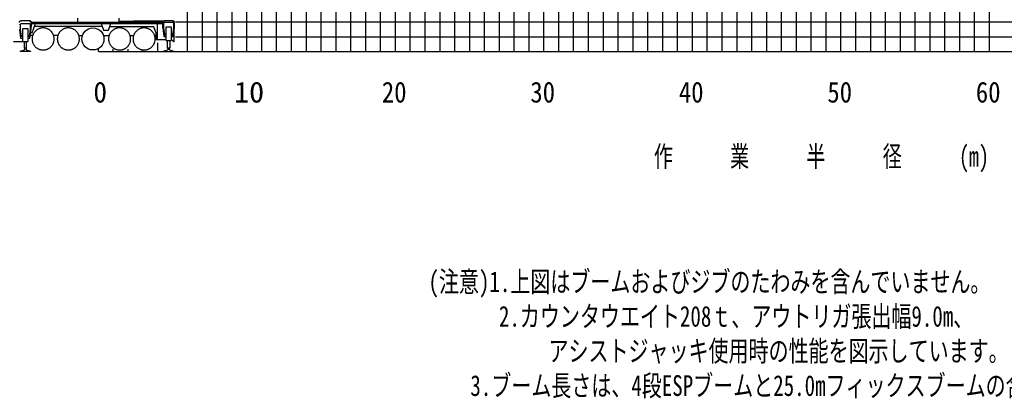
# Model space of a CAD drawing. Extents: x -435160 to 60202, y -141577 to 51651.
# Tile 31 of 41: x -68498 to -2197, y -141577 to -116064. Entities that reach past the tile are written whole.
import ezdxf

# ---------------------------------------------------------------- set-up
doc = ezdxf.new("R2010")
doc.units = 0
doc.layers.get('0').update_dxf_attribs({"linetype": 'CONTINUOUS'})

msp = doc.modelspace()

# ---------------------------------------------------------------- linework, layer by layer
at = {"color": 252, "linetype": 'Continuous'}
for p, q in [((-26195.598487, -118208.801041), (-26195.598487, 31791.198959)), ((-20195.598487, -118208.801041), (-20195.598487, 31791.198959)), ((-19195.598487, -118208.801041), (-19195.598487, 31791.198959)), ((-18195.598487, -118208.801041), (-18195.598487, 31791.198959)), ((-12195.598487, -118208.801041), (-12195.598487, 31791.198959)), ((-11195.598487, -118208.801041), (-11195.598487, 31791.198959)), ((-10195.598487, -118208.801041), (-10195.598487, 31791.198959)), ((-9195.598487, -118208.801041), (-9195.598487, 31791.198959)), ((-8195.598487, -118208.801041), (-8195.598487, 31791.198959)), ((-7195.598487, -118208.801041), (-7195.598487, 31791.198959)), ((-6195.598487, -118208.801041), (-6195.598487, 31791.198959)), ((-5195.598487, -118208.801041), (-5195.598487, 31791.198959)), ((-29195.598487, -118208.801041), (-29195.598487, 23791.198959)), ((-28195.598487, -118208.801041), (-28195.598487, 23791.198959)), ((-27195.598487, -118208.801041), (-27195.598487, 23791.198959)), ((-30195.598487, -118208.801041), (-30195.598487, 19037.277001)), ((-31195.598487, -118208.801041), (-31195.598487, 18487.123078)), ((-17195.598487, -118208.801041), (-17195.598487, 17791.198959)), ((-16195.598487, -118208.801041), (-16195.598487, 17791.198959)), ((-15195.598487, -118208.801041), (-15195.598487, 17791.198959)), ((-14195.598487, -118208.801041), (-14195.598487, 17791.198959)), ((-32195.598487, -118208.801041), (-32195.598487, 15093.760379)), ((-4195.598487, -118208.801041), (-4195.598487, 9791.198959)), ((-34195.598487, -118208.801041), (-34195.598487, 8938.375149)), ((-35195.598487, -118208.801041), (-35195.598487, 5860.807139)), ((-36195.598487, -118208.801041), (-36195.598487, 2783.114524)), ((-37195.598487, -118208.801041), (-37195.598487, -332.910237)), ((-38195.598487, -118208.801041), (-38195.598487, -3668.523525)), ((-39195.598487, -118208.801041), (-39195.598487, -7004.136813)), ((-40195.598487, -118208.801041), (-40195.598487, -10195.414041)), ((-41195.598487, -118208.801041), (-41195.598487, -13273.106655)), ((-42195.598487, -118208.801041), (-42195.598487, -16350.79927)), ((-44195.598487, -118208.801041), (-44195.598487, -22506.293135)), ((-45195.598487, -118208.801041), (-45195.598487, -25583.985749)), ((-46195.598487, -118208.801041), (-46195.598487, -28661.721768)), ((-47195.598487, -118208.801041), (-47195.598487, -31739.414383)), ((-48195.598487, -118208.801041), (-48195.598487, -34817.00915)), ((-49195.598487, -118208.801041), (-49195.598487, -37894.701765)), ((-50195.598487, -118208.801041), (-50195.598487, -40972.394379)), ((-51195.598487, -118208.801041), (-51195.598487, -44050.058001)), ((-52195.598487, -118208.801041), (-52195.598487, -47127.745288)), ((-54195.598487, -118208.801041), (-54195.598487, -51989.292334)), ((-55195.598487, -118208.801041), (-55195.598487, -54048.888898)), ((-56195.598487, -118208.801041), (-56195.598487, -59813.107548)), ((-57195.598487, -118208.801041), (-57195.598487, -66928.477685)), ((-25195.598487, -118208.801041), (-25195.598487, -72208.801041)), ((-24195.598487, -118208.801041), (-24195.598487, -72208.801041)), ((-22195.598487, -118208.801041), (-22195.598487, -72208.801041)), ((-21195.598487, -118208.801041), (-21195.598487, -72208.801041)), ((-58006.819497, -116208.801041), (46804.401513, -116208.801041)), ((-58006.819497, -117208.801041), (46804.401513, -117208.801041)), ((-59195.598487, -118208.801041), (-59195.598487, -117634.852492)), ((-62195.598487, -118208.801041), (-62195.598487, -118061.276971)), ((-61195.598487, -118208.801041), (-61195.598487, -118061.276971)), ((-60195.598487, -118208.801041), (-60195.598487, -118138.972808))]:
    msp.add_line(p, q, dxfattribs=at)
at = {"color": 14, "linetype": 'Continuous'}
for p, q in [((-13195.598487, -118208.801041), (-13195.598487, 17791.198959)), ((-33195.598487, -118208.801041), (-33195.598487, 12016.067764)), ((-3195.598487, -118208.801041), (-3195.598487, 9791.198959)), ((-43195.598487, -118208.801041), (-43195.598487, -19428.60052)), ((-53195.598487, -118208.801041), (-53195.598487, -49777.203457)), ((-23195.598487, -118208.801041), (-23195.598487, -72208.801041)), ((-63195.598487, -118208.801041), (-63195.598487, -118004.762243)), ((-63195.598487, -118208.801041), (46804.401513, -118208.801041))]:
    msp.add_line(p, q, dxfattribs=at)
at = {"color": 151, "linetype": 'Continuous'}
for p, q in [((-64594.20896, -116234.67265), (-64594.20896, -115962.319715)), ((-61796.988013, -116234.67265), (-61796.988013, -115963.072675)), ((-68475.098487, -116404.67265), (-68475.098487, -116729.67265)), ((-67821.098487, -116354.67265), (-68425.098487, -116354.67265)), ((-67855.598487, -116131.67265), (-68390.598487, -116131.67265)), ((-68292.08628, -117541.67265), (-68292.08628, -116653.67265)), ((-68271.41001, -116653.67265), (-67954.110694, -116653.67265)), ((-67954.110694, -116653.67265), (-67954.110694, -117541.67265)), ((-67809.38169, -117310.073651), (-67670.936268, -116331.67265)), ((-67771.098487, -116729.67265), (-67771.098487, -116407.423535)), ((-67726.903881, -116234.67265), (-58867.757666, -116234.67265)), ((-67725.598487, -116717.972638), (-67725.598487, -116261.67265)), ((-67725.598487, -116331.67265), (-58893.598487, -116331.67265)), ((-67663.022465, -116961.67265), (-67433.720768, -116331.67265)), ((-62952.042836, -116519.67265), (-67502.147307, -116519.67265)), ((-64894.598487, -116315.086865), (-61894.598487, -116315.086865)), ((-63020.469262, -116331.67265), (-62864.389228, -116760.498883)), ((-62526.807715, -116760.498883), (-62370.727755, -116331.67265)), ((-62439.154148, -116519.67265), (-59475.161719, -116519.67265)), ((-61796.988013, -116166.072652), (-58837.589737, -116166.072652)), ((-61117.207832, -116166.072652), (-60844.903774, -116131.67265)), ((-60844.903774, -116131.67265), (-58757.024854, -116131.67265)), ((-59481.574079, -116519.67265), (-59302.38584, -117011.987889)), ((-59224.598487, -117431.67265), (-59224.598487, -116331.67265)), ((-58870.598487, -116607.972638), (-58870.598487, -116261.67265)), ((-58870.598487, -116607.972638), (-58786.815284, -117200.073712)), ((-58825.098487, -116297.67265), (-58825.098487, -116622.67265)), ((-58825.098487, -116622.67265), (-58757.707373, -117060.713788)), ((-58171.098487, -116247.67265), (-58775.098487, -116247.67265)), ((-58205.598487, -116131.67265), (-58740.598487, -116131.67265)), ((-58642.08628, -117464.67265), (-58642.08628, -116546.67265)), ((-58621.41001, -116546.67265), (-58304.110694, -116546.67265)), ((-58304.110694, -116546.67265), (-58304.110694, -117464.67265)), ((-58188.4896, -117060.713788), (-58121.098487, -116622.67265)), ((-58159.38169, -117200.073712), (-58075.598487, -116607.972638)), ((-58121.098487, -116622.67265), (-58121.098487, -116297.67265)), ((-58075.598487, -116607.972638), (-58075.598487, -116263.581677)), ((-68520.598487, -116717.972638), (-68436.815284, -117310.073651)), ((-68475.098487, -116729.67265), (-68407.707373, -117167.713788)), ((-68426.913916, -117318.67265), (-68292.08628, -117318.67265)), ((-68387.940284, -117184.67265), (-68292.08628, -117184.67265)), ((-67954.110694, -117184.67265), (-67858.25669, -117184.67265)), ((-67954.110694, -117318.67265), (-67819.283057, -117318.67265)), ((-67838.4896, -117167.713788), (-67771.098487, -116729.67265)), ((-67781.307608, -117111.67265), (-67623.620346, -117111.67265)), ((-67663.022465, -116961.67265), (-67760.08235, -116961.67265)), ((-66220.06211, -117111.67265), (-65921.183448, -117111.67265)), ((-64513.025151, -117131.67265), (-64278.209018, -117131.67265)), ((-62863.240712, -117131.67265), (-62474.067847, -117131.67265)), ((-62845.595374, -116773.65849), (-62545.6016, -116773.65849)), ((-61061.453433, -117131.67265), (-60827.959497, -117131.67265)), ((-59411.453433, -117131.67265), (-59302.38584, -117131.67265)), ((-59302.38584, -117431.67265), (-59302.38584, -117011.987889)), ((-58776.913916, -117208.67265), (-58642.08628, -117208.67265)), ((-58737.940284, -117077.67265), (-58642.08628, -117077.67265)), ((-58304.110694, -117077.67265), (-58208.25669, -117077.67265)), ((-58304.110694, -117208.67265), (-58169.283057, -117208.67265)), ((-58090.098487, -117545.67265), (-58090.098487, -116710.445034)), ((-68208.087745, -117546.67265), (-68912.386084, -117546.67265)), ((-68292.08628, -117541.67265), (-67954.110694, -117541.67265)), ((-68208.087745, -117541.672284), (-68208.087745, -117983.604874)), ((-68041.536963, -117983.604874), (-68208.087745, -117983.604874)), ((-68178.088233, -117983.604874), (-68178.088233, -118103.830453)), ((-68068.108741, -117983.604874), (-68068.108741, -118103.869163)), ((-68041.536963, -117983.604874), (-68041.536963, -117541.672284)), ((-58642.08628, -117431.67265), (-59302.38584, -117431.67265)), ((-58642.08628, -117464.67265), (-58304.110694, -117464.67265)), ((-58558.087745, -117464.672406), (-58558.087745, -117983.604874)), ((-58391.536963, -117983.604874), (-58558.087745, -117983.604874)), ((-58528.088233, -117983.604874), (-58528.088233, -118103.830191)), ((-58420.323096, -118103.284011), (-58420.323096, -117983.604874)), ((-58388.109229, -117464.672528), (-58388.109229, -117983.604874)), ((-58304.110694, -117431.67265), (-58240.098487, -117431.67265)), ((-58240.098487, -117475.67265), (-58240.098487, -117431.67265)), ((-58240.098487, -117475.67265), (-58215.431773, -117475.67265)), ((-58215.431773, -117475.67265), (-58133.765157, -117545.67265)), ((-58133.765157, -117545.67265), (-58090.098487, -117545.67265)), ((-68477.098487, -118182.770955), (-68178.088233, -118103.830453)), ((-68477.098487, -118182.770955), (-68477.098487, -118208.801041)), ((-67769.098487, -118208.801041), (-68477.098487, -118208.801041)), ((-68068.108741, -118103.869163), (-67769.098487, -118182.918663)), ((-67769.098487, -118182.918663), (-67769.098487, -118208.801041)), ((-63195.598487, -118208.801041), (-63195.598487, -118053.837943)), ((-58827.098487, -118182.770964), (-58528.088233, -118103.830191)), ((-58827.098487, -118182.770964), (-58827.098487, -118208.801041)), ((-58827.098487, -118208.801041), (-58119.098487, -118208.801041)), ((-58420.323096, -118103.284011), (-58119.098487, -118182.918634)), ((-58119.098487, -118182.918634), (-58119.098487, -118208.801041))]:
    msp.add_line(p, q, dxfattribs=at)
for points in [[(-68520.598487, -116261.67265), (-68519.886573, -116248.083905), (-68517.757666, -116234.644086), (-68514.236182, -116221.500409), (-68509.359229, -116208.796918), (-68503.181495, -116196.67265), (-68495.770362, -116185.260541), (-68487.207373, -116174.685712), (-68477.585791, -116165.063764), (-68467.010596, -116156.500409), (-68455.598487, -116149.089398), (-68443.474463, -116142.911786), (-68430.770362, -116138.035321), (-68417.626807, -116134.513471), (-68404.187354, -116132.384809), (-68393.27378, -116131.81286)], [(-68475.098487, -116404.67265), (-68475.019873, -116401.869123), (-68474.784034, -116399.074414), (-68474.391944, -116396.297345), (-68473.845069, -116393.546613), (-68473.144385, -116390.830884), (-68472.292823, -116388.158704), (-68471.292334, -116385.538465), (-68470.146827, -116382.978467), (-68468.859717, -116380.486707), (-68467.434913, -116378.071057), (-68465.876319, -116375.739087), (-68464.190284, -116373.498151), (-68462.380713, -116371.355329), (-68460.453956, -116369.317304), (-68458.41587, -116367.390546), (-68456.272803, -116365.581067), (-68454.032081, -116363.894605), (-68451.700049, -116362.336438), (-68449.284522, -116360.911481), (-68446.792823, -116359.624219), (-68444.232764, -116358.478681), (-68441.612647, -116357.478498), (-68438.940284, -116356.626782), (-68436.224463, -116355.926251), (-68433.473975, -116355.379102), (-68430.696631, -116354.987042), (-68427.902198, -116354.751325), (-68425.098487, -116354.67265)], [(-67855.598487, -116131.67265), (-67842.00962, -116132.384809), (-67828.570166, -116134.513471), (-67815.426612, -116138.035321), (-67802.72251, -116142.911786), (-67790.598487, -116149.089398), (-67779.186377, -116156.500409), (-67768.611182, -116165.063764), (-67758.9896, -116174.685712), (-67750.426612, -116185.260541), (-67743.015479, -116196.67265), (-67736.837745, -116208.796918), (-67731.960791, -116221.500409), (-67728.439307, -116234.644086), (-67726.310401, -116248.083905), (-67725.598487, -116261.67265)], [(-67725.598487, -116261.67265), (-67726.310401, -116248.083905), (-67728.439307, -116234.644086), (-67731.960791, -116221.500409), (-67736.837745, -116208.796918), (-67743.015479, -116196.67265), (-67750.426612, -116185.260541), (-67758.9896, -116174.685712), (-67768.611182, -116165.063764), (-67779.186377, -116156.500409), (-67790.598487, -116149.089398), (-67802.72251, -116142.911786), (-67815.426612, -116138.035321), (-67828.570166, -116134.513471), (-67842.00962, -116132.384809), (-67855.598487, -116131.67265)], [(-67821.098487, -116354.67265), (-67818.294776, -116354.751325), (-67815.500342, -116354.987042), (-67812.722998, -116355.379102), (-67809.97251, -116355.926251), (-67807.25669, -116356.626782), (-67804.584327, -116357.478498), (-67801.964209, -116358.478681), (-67799.404151, -116359.624219), (-67796.912452, -116360.911481), (-67794.496924, -116362.336438), (-67792.164893, -116363.894605), (-67789.92417, -116365.581067), (-67787.781104, -116367.390546), (-67785.743018, -116369.317304), (-67783.81626, -116371.355329), (-67782.00669, -116373.498151), (-67780.320655, -116375.739087), (-67778.762061, -116378.071057), (-67777.337256, -116380.486707), (-67776.050147, -116382.978467), (-67774.904639, -116385.538465), (-67773.904151, -116388.158704), (-67773.052588, -116390.830884), (-67772.351905, -116393.546613), (-67771.80503, -116396.297345), (-67771.41294, -116399.074414), (-67771.1771, -116401.869123), (-67771.170752, -116402.096082)], [(-66267.6771, -117004.980023), (-66284.847022, -116975.206464), (-66303.373877, -116946.257611), (-66323.217627, -116918.195355), (-66344.33628, -116891.079389), (-66366.684913, -116864.967816), (-66390.21543, -116839.91612), (-66414.878028, -116815.977948), (-66440.619483, -116793.204267), (-66467.385596, -116771.643781), (-66495.11875, -116751.342389), (-66523.759864, -116732.343488), (-66553.247901, -116714.687665), (-66583.519873, -116698.412457), (-66614.511329, -116683.552716), (-66646.15586, -116670.140119), (-66678.386084, -116658.20329), (-66711.133155, -116647.767743), (-66744.327247, -116638.855634), (-66777.897559, -116631.486066), (-66811.772315, -116625.674787), (-66845.879248, -116621.434125), (-66880.14585, -116618.773236), (-66914.498633, -116617.697675), (-66948.8646, -116618.20976), (-66983.17002, -116620.308515), (-67017.341895, -116623.989301), (-67051.307471, -116629.244428), (-67084.994239, -116636.062543), (-67118.329932, -116644.42912), (-67151.24375, -116654.326337), (-67183.665381, -116665.733136), (-67215.525489, -116678.625043), (-67246.756202, -116692.974591), (-67277.291114, -116708.751203), (-67307.064795, -116725.921186), (-67336.013526, -116744.447919), (-67364.076026, -116764.291791), (-67391.191748, -116785.410565), (-67417.303565, -116807.759076), (-67442.354834, -116831.289655), (-67466.293311, -116855.952069), (-67489.066748, -116881.693769), (-67510.627295, -116908.45976), (-67530.928565, -116936.192914), (-67549.927588, -116964.834088), (-67567.58335, -116994.322125), (-67583.858741, -117024.594098), (-67598.718604, -117055.585431), (-67612.131202, -117087.229901), (-67624.067725, -117119.460126), (-67634.503272, -117152.207257), (-67643.415381, -117185.401349), (-67650.78501, -117218.971601), (-67656.596534, -117252.846478), (-67660.836768, -117286.953412), (-67663.497901, -117321.220014), (-67664.573584, -117355.572797), (-67664.061377, -117389.938642), (-67661.962745, -117424.244184), (-67658.282081, -117458.416181), (-67653.026709, -117492.381757), (-67646.208838, -117526.06828), (-67637.842139, -117559.404096), (-67627.944678, -117592.317914), (-67616.53794, -117624.739545), (-67603.646338, -117656.599652), (-67589.296729, -117687.830487), (-67573.519873, -117718.365277)], [(-64567.6771, -117004.980023), (-64584.847022, -116975.206464), (-64603.373755, -116946.257611), (-64623.217627, -116918.195355), (-64644.336402, -116891.079389), (-64666.684913, -116864.967816), (-64690.21543, -116839.91612), (-64714.877906, -116815.977948), (-64740.619605, -116793.204267), (-64767.385596, -116771.643781), (-64795.11875, -116751.342389), (-64823.759864, -116732.343488), (-64853.247901, -116714.687665), (-64883.519873, -116698.412457), (-64914.511329, -116683.552716), (-64946.155738, -116670.140119), (-64978.385962, -116658.20329), (-65011.133033, -116647.767743), (-65044.327247, -116638.855634), (-65077.897437, -116631.486066), (-65111.772315, -116625.674787), (-65145.879248, -116621.434125), (-65180.14585, -116618.773236), (-65214.498633, -116617.697675), (-65248.8646, -116618.20976), (-65283.17002, -116620.308515), (-65317.341895, -116623.989301), (-65351.307471, -116629.244428), (-65384.994239, -116636.062543), (-65418.329932, -116644.42912), (-65451.24375, -116654.326337), (-65483.665381, -116665.733136), (-65515.525489, -116678.625043), (-65546.756202, -116692.974591), (-65577.291114, -116708.751203), (-65607.064551, -116725.921186), (-65636.013526, -116744.447919), (-65664.075782, -116764.291791), (-65691.191748, -116785.410565), (-65717.303321, -116807.759076), (-65742.355079, -116831.289655), (-65766.293311, -116855.952069), (-65789.066748, -116881.693769), (-65810.627295, -116908.45976), (-65830.928809, -116936.192914), (-65849.927588, -116964.834088), (-65867.58335, -116994.322125), (-65883.858741, -117024.594098), (-65898.71836, -117055.585431), (-65912.130957, -117087.229901), (-65924.067725, -117119.460126), (-65934.503272, -117152.207257), (-65943.415381, -117185.401349), (-65950.78501, -117218.971601), (-65956.596289, -117252.846478), (-65960.837012, -117286.953412), (-65963.497901, -117321.220014), (-65964.573584, -117355.572797), (-65964.061377, -117389.938642), (-65961.962745, -117424.244184), (-65958.281836, -117458.416181), (-65953.026709, -117492.381757), (-65946.208594, -117526.06828), (-65937.842139, -117559.404096), (-65927.944678, -117592.317914), (-65916.53794, -117624.739545), (-65903.646094, -117656.599652), (-65889.296485, -117687.830487), (-65873.519873, -117718.365277)], [(-61117.6771, -117004.980023), (-61134.847022, -116975.206464), (-61153.373755, -116946.257611), (-61173.217627, -116918.195355), (-61194.336402, -116891.079389), (-61216.684913, -116864.967816), (-61240.21543, -116839.91612), (-61264.877906, -116815.977948), (-61290.619605, -116793.204267), (-61317.385596, -116771.643781), (-61345.11875, -116751.342389), (-61373.759864, -116732.343488), (-61403.247901, -116714.687665), (-61433.519873, -116698.412457), (-61464.511329, -116683.552716), (-61496.155738, -116670.140119), (-61528.385962, -116658.20329), (-61561.133033, -116647.767743), (-61594.327247, -116638.855634), (-61627.897437, -116631.486066), (-61661.772315, -116625.674787), (-61695.879248, -116621.434125), (-61730.14585, -116618.773236), (-61764.498633, -116617.697675), (-61798.864478, -116618.20976), (-61833.17002, -116620.308515), (-61867.342017, -116623.989301), (-61901.307593, -116629.244428), (-61934.994117, -116636.062543), (-61968.329932, -116644.42912), (-62001.24375, -116654.326337), (-62033.665381, -116665.733136), (-62065.525489, -116678.625043), (-62096.756324, -116692.974591), (-62127.291114, -116708.751203), (-62157.064673, -116725.921186), (-62186.013526, -116744.447919), (-62214.075782, -116764.291791), (-62241.191748, -116785.410565), (-62267.303321, -116807.759076), (-62292.355018, -116831.289655), (-62316.293189, -116855.952069), (-62339.066871, -116881.693769), (-62360.627356, -116908.45976), (-62380.928748, -116936.192914), (-62399.927649, -116964.834088), (-62417.583472, -116994.322125), (-62433.85868, -117024.594098), (-62448.718421, -117055.585431), (-62462.131018, -117087.229901), (-62474.067847, -117119.460126), (-62484.503394, -117152.207257), (-62493.415503, -117185.401349), (-62500.785071, -117218.971601), (-62506.596351, -117252.846478), (-62510.837012, -117286.953412), (-62513.497901, -117321.220014), (-62514.573462, -117355.572797), (-62514.061377, -117389.938642), (-62511.962623, -117424.244184), (-62508.281836, -117458.416181), (-62503.026709, -117492.381757), (-62496.208594, -117526.06828), (-62487.842017, -117559.404096), (-62477.9448, -117592.317914), (-62466.538001, -117624.739545), (-62453.646094, -117656.599652), (-62439.296546, -117687.830487), (-62423.519935, -117718.365277)], [(-59467.6771, -117004.980023), (-59484.847022, -116975.206464), (-59503.373877, -116946.257611), (-59523.217627, -116918.195355), (-59544.33628, -116891.079389), (-59566.684913, -116864.967816), (-59590.21543, -116839.91612), (-59614.878028, -116815.977948), (-59640.619483, -116793.204267), (-59667.385596, -116771.643781), (-59695.11875, -116751.342389), (-59723.759864, -116732.343488), (-59753.247901, -116714.687665), (-59783.519873, -116698.412457), (-59814.511329, -116683.552716), (-59846.15586, -116670.140119), (-59878.386084, -116658.20329), (-59911.133155, -116647.767743), (-59944.327247, -116638.855634), (-59977.897559, -116631.486066), (-60011.772315, -116625.674787), (-60045.879248, -116621.434125), (-60080.14585, -116618.773236), (-60114.498633, -116617.697675), (-60148.8646, -116618.20976), (-60183.17002, -116620.308515), (-60217.341895, -116623.989301), (-60251.307471, -116629.244428), (-60284.994239, -116636.062543), (-60318.329932, -116644.42912), (-60351.24375, -116654.326337), (-60383.665381, -116665.733136), (-60415.525489, -116678.625043), (-60446.756202, -116692.974591), (-60477.291114, -116708.751203), (-60507.064551, -116725.921186), (-60536.013526, -116744.447919), (-60564.075782, -116764.291791), (-60591.191748, -116785.410565), (-60617.303321, -116807.759076), (-60642.355079, -116831.289655), (-60666.293311, -116855.952069), (-60689.066748, -116881.693769), (-60710.627295, -116908.45976), (-60730.928809, -116936.192914), (-60749.927588, -116964.834088), (-60767.58335, -116994.322125), (-60783.858741, -117024.594098), (-60798.71836, -117055.585431), (-60812.130957, -117087.229901), (-60824.067725, -117119.460126), (-60834.503272, -117152.207257), (-60843.415381, -117185.401349), (-60850.78501, -117218.971601), (-60856.596289, -117252.846478), (-60860.837012, -117286.953412), (-60863.497901, -117321.220014), (-60864.573584, -117355.572797), (-60864.061377, -117389.938642), (-60861.962745, -117424.244184), (-60858.281836, -117458.416181), (-60853.026709, -117492.381757), (-60846.208594, -117526.06828), (-60837.842139, -117559.404096), (-60827.944678, -117592.317914), (-60816.53794, -117624.739545), (-60803.646094, -117656.599652), (-60789.296485, -117687.830487), (-60773.519873, -117718.365277)], [(-58870.598487, -116261.67265), (-58869.886573, -116248.083905), (-58867.757666, -116234.644086), (-58864.236182, -116221.500409), (-58859.359229, -116208.796918), (-58853.181495, -116196.67265), (-58845.770362, -116185.260541), (-58837.206885, -116174.685712), (-58827.585791, -116165.063764), (-58817.010596, -116156.500409), (-58805.598487, -116149.089398), (-58793.474463, -116142.911786), (-58780.770362, -116138.035321), (-58767.626807, -116134.513471), (-58754.187354, -116132.384809), (-58740.598487, -116131.67265)], [(-58825.098487, -116297.67265), (-58825.019873, -116294.869123), (-58824.784034, -116292.074414), (-58824.391944, -116289.297345), (-58823.845069, -116286.546613), (-58823.144385, -116283.830884), (-58822.292823, -116281.158704), (-58821.292334, -116278.538465), (-58820.146827, -116275.978467), (-58818.859717, -116273.486707), (-58817.434913, -116271.071057), (-58815.876319, -116268.739087), (-58814.190284, -116266.498151), (-58812.380713, -116264.355329), (-58810.453956, -116262.317304), (-58808.41587, -116260.390546), (-58806.272803, -116258.581067), (-58804.032081, -116256.894605), (-58801.700049, -116255.336438), (-58799.284522, -116253.911481), (-58796.792823, -116252.624219), (-58794.232764, -116251.478681), (-58791.612647, -116250.478498), (-58788.940284, -116249.626782), (-58786.224463, -116248.926251), (-58783.473975, -116248.379102), (-58780.696631, -116247.987042), (-58777.902198, -116247.751325), (-58775.098487, -116247.67265)], [(-58205.598487, -116131.67265), (-58192.00962, -116132.384809), (-58178.570166, -116134.513471), (-58165.426612, -116138.035321), (-58152.72251, -116142.911786), (-58140.598487, -116149.089398), (-58129.186377, -116156.500409), (-58118.611182, -116165.063764), (-58108.990088, -116174.685712), (-58100.426612, -116185.260541), (-58093.015479, -116196.67265), (-58086.837745, -116208.796918), (-58081.960791, -116221.500409), (-58078.439307, -116234.644086), (-58078.075049, -116236.944322)], [(-58171.098487, -116247.67265), (-58168.294776, -116247.751325), (-58165.500342, -116247.987042), (-58162.722998, -116248.379102), (-58159.97251, -116248.926251), (-58157.25669, -116249.626782), (-58154.584327, -116250.478498), (-58151.964209, -116251.478681), (-58149.404151, -116252.624219), (-58146.912452, -116253.911481), (-58144.496924, -116255.336438), (-58142.164893, -116256.894605), (-58139.92417, -116258.581067), (-58137.781104, -116260.390546), (-58135.743018, -116262.317304), (-58133.81626, -116264.355329), (-58132.00669, -116266.498151), (-58130.320655, -116268.739087), (-58128.762061, -116271.071057), (-58127.337256, -116273.486707), (-58126.050147, -116275.978467), (-58124.904639, -116278.538465), (-58123.904151, -116281.158704), (-58123.052588, -116283.830884), (-58122.351905, -116286.546613), (-58121.80503, -116289.297345), (-58121.41294, -116292.074414), (-58121.1771, -116294.869123), (-58121.098487, -116297.67265)], [(-58121.098487, -116297.67265), (-58121.1771, -116294.869123), (-58121.41294, -116292.074414), (-58121.80503, -116289.297345), (-58122.351905, -116286.546613), (-58123.052588, -116283.830884), (-58123.904151, -116281.158704), (-58124.904639, -116278.538465), (-58126.050147, -116275.978467), (-58127.337256, -116273.486707), (-58128.762061, -116271.071057), (-58130.320655, -116268.739087), (-58132.00669, -116266.498151), (-58133.81626, -116264.355329), (-58135.743018, -116262.317304), (-58137.781104, -116260.390546), (-58139.92417, -116258.581067), (-58142.164893, -116256.894605), (-58144.496924, -116255.336438), (-58146.912452, -116253.911481), (-58149.404151, -116252.624219), (-58151.964209, -116251.478681), (-58154.584327, -116250.478498), (-58157.25669, -116249.626782), (-58159.97251, -116248.926251), (-58162.722998, -116248.379102), (-58165.500342, -116247.987042), (-58168.294776, -116247.751325), (-58171.098487, -116247.67265)], [(-68436.815284, -117310.073651), (-68435.698584, -117313.450482), (-68433.470557, -117316.222821), (-68430.413916, -117318.040204), (-68426.913916, -117318.67265)], [(-68407.707373, -117167.713788), (-68407.360694, -117169.451642), (-68406.86167, -117171.151959), (-68406.213721, -117172.801435), (-68405.422217, -117174.387006), (-68404.493995, -117175.896405), (-68403.435401, -117177.31767), (-68402.255225, -117178.63963), (-68400.962745, -117179.851972), (-68399.568213, -117180.945111), (-68398.081885, -117181.910504), (-68396.516456, -117182.740582), (-68394.883155, -117183.428754), (-68393.195655, -117183.969769), (-68391.467139, -117184.359235), (-68389.710303, -117184.594159), (-68387.940284, -117184.67265)], [(-67858.25669, -117184.67265), (-67856.48667, -117184.594159), (-67854.729834, -117184.359235), (-67853.001319, -117183.969769), (-67851.313819, -117183.428754), (-67849.680518, -117182.740582), (-67848.115088, -117181.910504), (-67846.62876, -117180.945111), (-67845.234229, -117179.851972), (-67843.941748, -117178.63963), (-67842.761573, -117177.31767), (-67841.702979, -117175.896405), (-67840.774756, -117174.387006), (-67839.983252, -117172.801435), (-67839.335303, -117171.151959), (-67838.83628, -117169.451642), (-67838.4896, -117167.713788)], [(-67819.283057, -117318.67265), (-67815.783057, -117318.040204), (-67812.726416, -117316.222821), (-67810.498389, -117313.450482), (-67809.38169, -117310.073651)], [(-67573.519873, -117718.365277), (-67556.349952, -117748.138837), (-67537.823096, -117777.087689), (-67517.979346, -117805.149945), (-67496.860694, -117832.265912), (-67474.512061, -117858.377484), (-67450.981299, -117883.429242), (-67426.31919, -117907.367352), (-67400.577491, -117930.141034), (-67373.811377, -117951.701459), (-67346.077979, -117972.002973), (-67317.436866, -117991.001752), (-67287.949073, -118008.657636), (-67257.6771, -118024.932904), (-67226.685645, -118039.792523), (-67195.041114, -118053.205121), (-67162.810889, -118065.142011), (-67130.063819, -118075.577558), (-67096.869727, -118084.489667), (-67063.299414, -118091.859174), (-67029.424659, -118097.670453), (-66995.317725, -118101.911176), (-66961.051123, -118104.572064), (-66926.69834, -118105.647626), (-66892.332373, -118105.135541), (-66858.026954, -118103.036786), (-66823.855079, -118099.356), (-66789.889502, -118094.100873), (-66756.202735, -118087.282758), (-66722.867041, -118078.916181), (-66689.953223, -118069.018964), (-66657.531592, -118057.612103), (-66625.671485, -118044.720258), (-66594.440772, -118030.370648), (-66563.90586, -118014.594037), (-66534.132422, -117997.424115), (-66505.183448, -117978.897382), (-66477.121192, -117959.05351), (-66450.005225, -117937.934735), (-66423.893653, -117915.586225), (-66398.841895, -117892.055707), (-66374.903663, -117867.393231), (-66352.130225, -117841.651532), (-66330.569678, -117814.885541), (-66310.268164, -117787.152387), (-66291.269385, -117758.511273), (-66273.613623, -117729.023236), (-66257.338233, -117698.751264), (-66242.478614, -117667.759809), (-66229.066016, -117636.115399), (-66217.129248, -117603.885175), (-66206.693702, -117571.138104), (-66197.781592, -117537.943891), (-66190.411963, -117504.3737), (-66184.600684, -117470.498822), (-66180.359961, -117436.391889), (-66177.699073, -117402.125287), (-66176.623389, -117367.772504), (-66177.135596, -117333.406659), (-66179.234229, -117299.101117), (-66182.915137, -117264.92912), (-66188.170264, -117230.963544), (-66194.988379, -117197.27702), (-66203.354834, -117163.941205), (-66213.252295, -117131.027387), (-66224.659034, -117098.605817), (-66237.550879, -117066.745648), (-66251.900489, -117035.514813), (-66267.6771, -117004.980023)], [(-65873.519873, -117718.365277), (-65856.349952, -117748.138837), (-65837.823096, -117777.087689), (-65817.979346, -117805.149945), (-65796.860694, -117832.265912), (-65774.512061, -117858.377484), (-65750.981543, -117883.429242), (-65726.318946, -117907.367352), (-65700.577491, -117930.141034), (-65673.811377, -117951.701459), (-65646.078223, -117972.002973), (-65617.43711, -117991.001752), (-65587.949073, -118008.657636), (-65557.6771, -118024.932904), (-65526.685645, -118039.792523), (-65495.041114, -118053.205121), (-65462.810889, -118065.142011), (-65430.063819, -118075.577558), (-65396.869727, -118084.489667), (-65363.299414, -118091.859174), (-65329.424659, -118097.670453), (-65295.317725, -118101.911176), (-65261.051123, -118104.572064), (-65226.69834, -118105.647626), (-65192.332496, -118105.135541), (-65158.026954, -118103.036786), (-65123.854956, -118099.356), (-65089.88938, -118094.100873), (-65056.202857, -118087.282758), (-65022.867041, -118078.916181), (-64989.953223, -118069.018964), (-64957.531592, -118057.612103), (-64925.671485, -118044.720258), (-64894.44065, -118030.370648), (-64863.90586, -118014.594037), (-64834.1323, -117997.424115), (-64805.183448, -117978.897382), (-64777.121192, -117959.05351), (-64750.005225, -117937.934735), (-64723.893653, -117915.586225), (-64698.841895, -117892.055707), (-64674.903785, -117867.393231), (-64652.130103, -117841.651532), (-64630.569678, -117814.885541), (-64610.268164, -117787.152387), (-64591.269385, -117758.511273), (-64573.613501, -117729.023236), (-64557.338233, -117698.751264), (-64542.478614, -117667.759809), (-64529.066016, -117636.115399), (-64517.129126, -117603.885175), (-64506.69358, -117571.138104), (-64497.78147, -117537.943891), (-64490.411963, -117504.3737), (-64484.600684, -117470.498822), (-64480.359961, -117436.391889), (-64477.699073, -117402.125287), (-64476.623511, -117367.772504), (-64477.135596, -117333.406659), (-64479.234351, -117299.101117), (-64482.915137, -117264.92912), (-64488.170264, -117230.963544), (-64494.988379, -117197.27702), (-64503.354956, -117163.941205), (-64513.252173, -117131.027387), (-64524.659034, -117098.605817), (-64537.550879, -117066.745648), (-64551.900489, -117035.514813), (-64567.6771, -117004.980023)], [(-62864.389228, -116760.498883), (-62862.176123, -116764.842328), (-62858.978003, -116768.521405), (-62854.984809, -116771.317426), (-62850.433814, -116773.064374), (-62845.595374, -116773.65849)], [(-62545.6016, -116773.65849), (-62540.76316, -116773.064374), (-62536.212134, -116771.317426), (-62532.21897, -116768.521405), (-62529.02085, -116764.842328), (-62526.807715, -116760.498883)], [(-62423.519935, -117718.365277), (-62406.349952, -117748.138837), (-62387.823218, -117777.087689), (-62367.979346, -117805.149945), (-62346.860572, -117832.265912), (-62324.512061, -117858.377484), (-62300.981482, -117883.429242), (-62276.319068, -117907.367352), (-62250.577369, -117930.141034), (-62223.811377, -117951.701459), (-62196.078223, -117972.002973), (-62167.43711, -117991.001752), (-62137.949073, -118008.657636), (-62107.6771, -118024.932904), (-62076.685645, -118039.792523), (-62045.041236, -118053.205121), (-62012.811011, -118065.142011), (-61980.063941, -118075.577558), (-61946.869727, -118084.489667), (-61913.299537, -118091.859174), (-61879.424659, -118097.670453), (-61845.317725, -118101.911176), (-61811.051123, -118104.572064), (-61776.69834, -118105.647626), (-61742.332496, -118105.135541), (-61708.026954, -118103.036786), (-61673.854956, -118099.356), (-61639.88938, -118094.100873), (-61606.202857, -118087.282758), (-61572.867041, -118078.916181), (-61539.953223, -118069.018964), (-61507.531592, -118057.612103), (-61475.671485, -118044.720258), (-61444.44065, -118030.370648), (-61413.90586, -118014.594037), (-61384.1323, -117997.424115), (-61355.183448, -117978.897382), (-61327.121192, -117959.05351), (-61300.005225, -117937.934735), (-61273.893653, -117915.586225), (-61248.841895, -117892.055707), (-61224.903785, -117867.393231), (-61202.130103, -117841.651532), (-61180.569678, -117814.885541), (-61160.268164, -117787.152387), (-61141.269385, -117758.511273), (-61123.613623, -117729.023236), (-61107.338233, -117698.751264), (-61092.478614, -117667.759809), (-61079.066016, -117636.115399), (-61067.129248, -117603.885175), (-61056.693702, -117571.138104), (-61047.781592, -117537.943891), (-61040.411963, -117504.3737), (-61034.600684, -117470.498822), (-61030.359961, -117436.391889), (-61027.699073, -117402.125287), (-61026.623389, -117367.772504), (-61027.135596, -117333.406659), (-61029.234229, -117299.101117), (-61032.915137, -117264.92912), (-61038.170264, -117230.963544), (-61044.988379, -117197.27702), (-61053.354834, -117163.941205), (-61063.252295, -117131.027387), (-61074.659034, -117098.605817), (-61087.550879, -117066.745648), (-61101.900489, -117035.514813), (-61117.6771, -117004.980023)], [(-60773.519873, -117718.365277), (-60756.349952, -117748.138837), (-60737.823096, -117777.087689), (-60717.979346, -117805.149945), (-60696.860694, -117832.265912), (-60674.512061, -117858.377484), (-60650.981543, -117883.429242), (-60626.318946, -117907.367352), (-60600.577491, -117930.141034), (-60573.811377, -117951.701459), (-60546.078223, -117972.002973), (-60517.43711, -117991.001752), (-60487.949073, -118008.657636), (-60457.6771, -118024.932904), (-60426.685645, -118039.792523), (-60395.041114, -118053.205121), (-60362.810889, -118065.142011), (-60330.063819, -118075.577558), (-60296.869727, -118084.489667), (-60263.299414, -118091.859174), (-60229.424659, -118097.670453), (-60195.317725, -118101.911176), (-60161.051123, -118104.572064), (-60126.69834, -118105.647626), (-60092.332373, -118105.135541), (-60058.026954, -118103.036786), (-60023.855079, -118099.356), (-59989.889502, -118094.100873), (-59956.202735, -118087.282758), (-59922.867041, -118078.916181), (-59889.953223, -118069.018964), (-59857.531592, -118057.612103), (-59825.671485, -118044.720258), (-59794.440772, -118030.370648), (-59763.90586, -118014.594037), (-59734.132422, -117997.424115), (-59705.183448, -117978.897382), (-59677.121192, -117959.05351), (-59650.005225, -117937.934735), (-59623.893653, -117915.586225), (-59598.841895, -117892.055707), (-59574.903663, -117867.393231), (-59552.130225, -117841.651532), (-59530.569678, -117814.885541), (-59510.268164, -117787.152387), (-59491.269385, -117758.511273), (-59473.613623, -117729.023236), (-59457.338233, -117698.751264), (-59442.478614, -117667.759809), (-59429.066016, -117636.115399), (-59417.129248, -117603.885175), (-59406.693702, -117571.138104), (-59397.781592, -117537.943891), (-59390.411963, -117504.3737), (-59384.600684, -117470.498822), (-59380.359961, -117436.391889), (-59377.699073, -117402.125287), (-59376.623389, -117367.772504), (-59377.135596, -117333.406659), (-59379.234229, -117299.101117), (-59382.915137, -117264.92912), (-59388.170264, -117230.963544), (-59394.988379, -117197.27702), (-59403.354834, -117163.941205), (-59413.252295, -117131.027387), (-59424.659034, -117098.605817), (-59437.550879, -117066.745648), (-59451.900489, -117035.514813), (-59467.6771, -117004.980023)], [(-58786.815284, -117200.073712), (-58785.699073, -117203.450482), (-58783.470557, -117206.222821), (-58780.413916, -117208.040204), (-58776.913916, -117208.67265)], [(-58757.707373, -117060.713788), (-58757.360694, -117062.451642), (-58756.86167, -117064.151959), (-58756.213721, -117065.801435), (-58755.422217, -117067.387006), (-58754.493995, -117068.896405), (-58753.435401, -117070.31767), (-58752.255225, -117071.63963), (-58750.962745, -117072.851972), (-58749.568213, -117073.945111), (-58748.081885, -117074.910504), (-58746.516456, -117075.740582), (-58744.883155, -117076.428754), (-58743.195655, -117076.969769), (-58741.467139, -117077.359235), (-58739.710303, -117077.594159), (-58737.940284, -117077.67265)], [(-58208.25669, -117077.67265), (-58206.48667, -117077.594159), (-58204.729834, -117077.359235), (-58203.001319, -117076.969769), (-58201.313819, -117076.428754), (-58199.680518, -117075.740582), (-58198.115088, -117074.910504), (-58196.62876, -117073.945111), (-58195.234229, -117072.851972), (-58193.941748, -117071.63963), (-58192.761573, -117070.31767), (-58191.702979, -117068.896405), (-58190.774756, -117067.387006), (-58189.983252, -117065.801435), (-58189.335303, -117064.151959), (-58188.83628, -117062.451642), (-58188.4896, -117060.713788)], [(-58169.283057, -117208.67265), (-58165.783057, -117208.040204), (-58162.726416, -117206.222821), (-58160.497901, -117203.450482), (-58159.38169, -117200.073712)]]:
    msp.add_lwpolyline(points, dxfattribs=at)
msp.add_circle((-63570.724865, -117361.619066), 743.914767, dxfattribs=at)

# ---------------------------------------------------------------- texts
at = {"color": 7, "linetype": 'Continuous', "char_height": 1400, "attachment_point": 1}
for s, insert in [('\\W0.959616;\\A1;0', (-63531.366455, -120246.878931)), ('\\W1.066240;\\A1;10', (-54066.068036, -120246.878931)), ('\\W0.872378;\\A1;20', (-44111.302256, -120246.878931)), ('\\W0.872378;\\A1;30', (-34111.302032, -120246.878931)), ('\\W0.872378;\\A1;40', (-24111.777883, -120246.878931)), ('\\W0.872378;\\A1;50', (-14111.777659, -120246.878931)), ('\\W0.872378;\\A1;60', (-4111.777659, -120246.878931)), ('\\W0.705600;\\A1;作\u3000\u3000\u3000業\u3000\u3000\u3000半\u3000\u3000\u3000径\u3000\u3000\u3000(m)', (-25796.285749, -124575.758161)), ('\\W0.740176;\\A1;(注意)1.上図はブームおよびジブのたわみを含んでいません｡\\P\u3000\u3000\u3000 2.カウンタウエイト208ｔ、アウトリガ張出幅9.0m、\\P\u3000\u3000\u3000\u3000\u3000\u3000アシストジャッキ使用時の性能を図示しています。\\P    3.ブーム長さは、4段ESPブームと25.0mフィックスブームの合計ブーム長さを示しています。', (-40972.322612, -133017.462904))]:
    msp.add_mtext(s, dxfattribs=dict(at, insert=insert))

doc.saveas('drawing.dxf')
